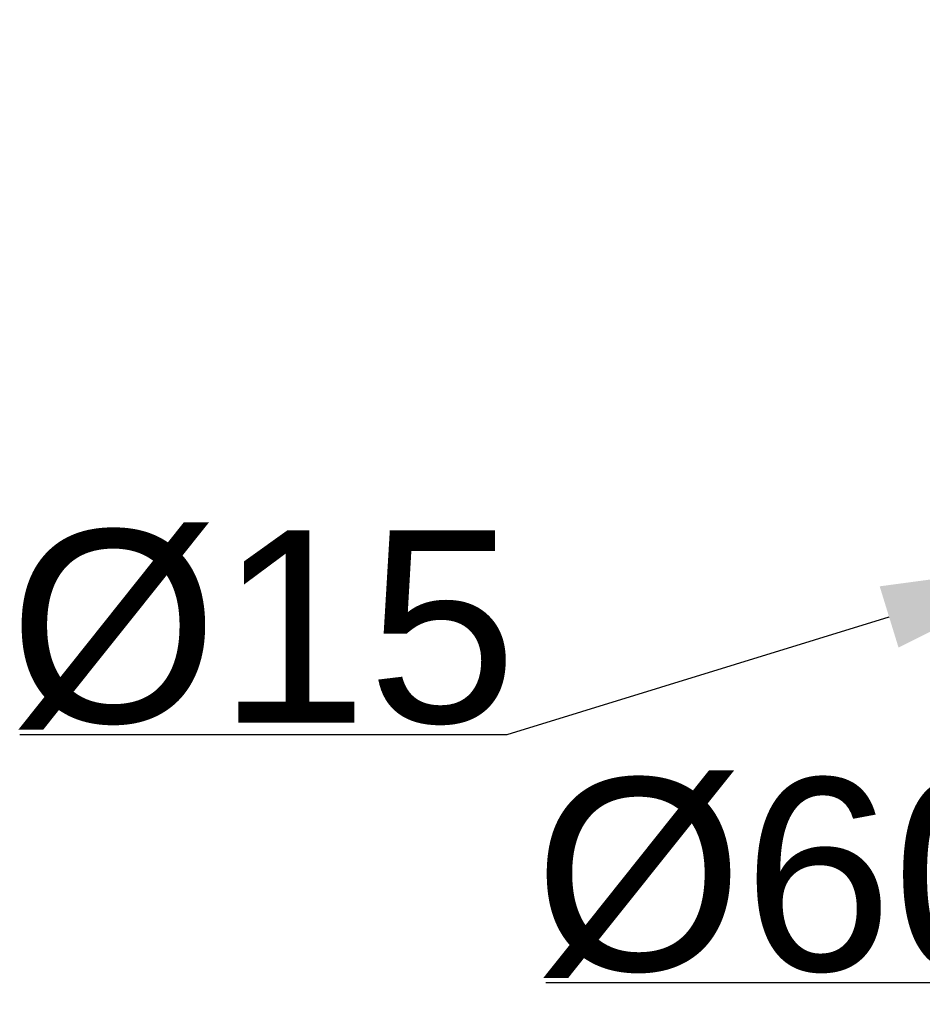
# Model space of a CAD drawing. Header units: millimetres. Extents: x 580 to 2065, y -13 to 1037.
# Tile 5 of 10: x 1117 to 1211, y 577 to 680. Entities that reach past the tile are written whole.
import ezdxf

# ---------------------------------------------------------------- set-up
doc = ezdxf.new("R2010")
doc.units = ezdxf.units.MM
doc.header["$LTSCALE"] = 0.1
doc.layers.add('DEFAULT', color=7, linetype='Continuous')
doc.styles.add('ARIAL', font='arial_0.ttf')
doc.dimstyles.new('DIMENSION STYLE 01', dxfattribs={"dimtxt": 20, "dimasz": 20, "dimexe": 10, "dimexo": 0.5, "dimgap": 0.09, "dimtad": 1, "dimtoh": 1, "dimdec": 0, "dimzin": 0, "dimdsep": 46, "dimtxsty": 'ARIAL', "dimcen": 0.5, "dimadec": 1, "dimazin": 0, "dimtfac": 1, "dimtdec": 4, "dimtofl": 0, "dimtmove": 0, "dimatfit": 3, "dimfxl": 1, "dimtolj": 1, "dimtzin": 0, "dimarcsym": 0})

# ---------------------------------------------------------------- blocks, each defined once
blk = doc.blocks.new('*D25')
at = {"layer": 'DEFAULT', "color": 0, "lineweight": -2, "transparency": 16777216}
for p, q in [((1274.04, 654.41), (1274.04, 655.41)), ((1273.54, 654.91), (1274.54, 654.91)), ((1222.12, 579.52), (1245.68, 613.73)), ((1171.69, 579.52), (1222.12, 579.52))]:
    blk.add_line(p, q, dxfattribs=at)
at = {"layer": 'DEFAULT', "color": 0, "transparency": 16777216}
blk.add_solid([(1242.94, 615.62), (1248.43, 611.84), (1257.03, 630.2)], dxfattribs=at)
at = {"layer": 'Defpoints', "color": 0, "transparency": 16777216}
for p in [(1291.06, 679.62), (1257.03, 630.2)]:
    blk.add_point(p, dxfattribs=at)
at = {"layer": 'DEFAULT', "color": 0, "transparency": 16777216, "insert": (1196.86, 590.38), "char_height": 20, "attachment_point": 5, "style": 'ARIAL'}
blk.add_mtext('\\A1;Ø60', dxfattribs=at)
blk = doc.blocks.new('*D26')
at = {"layer": 'DEFAULT', "color": 0, "lineweight": -2, "transparency": 16777216}
for p, q in [((1233.15, 625.62), (1234.15, 625.62)), ((1233.65, 625.12), (1233.65, 626.12)), ((1167.66, 605.3), (1207.36, 617.53)), ((1117.01, 605.3), (1167.66, 605.3))]:
    blk.add_line(p, q, dxfattribs=at)
at = {"layer": 'DEFAULT', "color": 0, "transparency": 16777216}
blk.add_solid([(1206.38, 620.71), (1208.34, 614.34), (1226.48, 623.41)], dxfattribs=at)
at = {"layer": 'Defpoints', "color": 0, "transparency": 16777216}
for p in [(1240.81, 627.82), (1226.48, 623.41)]:
    blk.add_point(p, dxfattribs=at)
at = {"layer": 'DEFAULT', "color": 0, "transparency": 16777216, "insert": (1142.29, 616.17), "char_height": 20, "attachment_point": 5, "style": 'ARIAL'}
blk.add_mtext('\\A1;Ø15', dxfattribs=at)

msp = doc.modelspace()

# ---------------------------------------------------------------- dimensions: what is measured, and where the dimension line sits
at = {"layer": 'DEFAULT'}
for p1, p2, text, picture, middle in [((1291.06, 679.62), (1257.03, 630.2), 'Ø60', '*D25', (1196.86, 590.38)), ((1240.81, 627.82), (1226.48, 623.41), 'Ø15', '*D26', (1142.29, 616.17))]:
    dim = msp.add_diameter_dim_2p(p1=p1, p2=p2, text=text, dimstyle='DIMENSION STYLE 01', dxfattribs=at)
    dim.commit()
    dim.dimension.update_dxf_attribs({"geometry": picture, "text_midpoint": middle})

doc.saveas('drawing.dxf')
